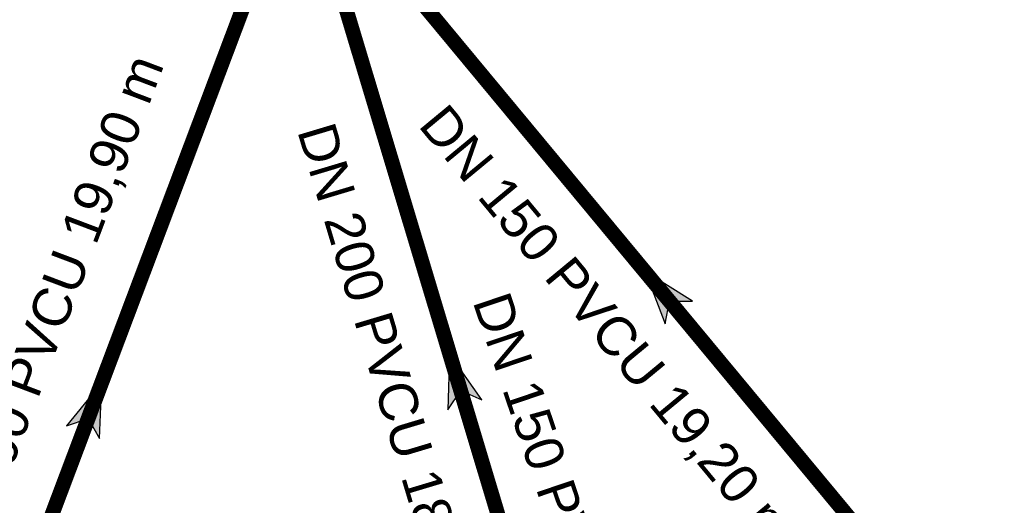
# Model space of a CAD drawing. Extents: x 356718 to 357658, y 5762241 to 5762615.
# Tile 130 of 157: x 357346 to 357363, y 5762468 to 5762476. Entities that reach past the tile are written whole.
import ezdxf
from ezdxf.enums import TextEntityAlignment as Align

# ---------------------------------------------------------------- set-up
doc = ezdxf.new("R2010")
doc.units = 0
doc.header["$MEASUREMENT"] = 0
doc.linetypes.add('AUSGEZOGEN', pattern=[0])
doc.linetypes.add('STRICHPUNKT', pattern=[5, 2, -1, 1, -1])
doc.layers.get('0').update_dxf_attribs({"linetype": 'AUSGEZOGEN'})
for name, color, linetype, true_color in [('121_10399_Haltungen_Mischwasser', 6, 'STRICHPUNKT', 0xff00ff), ('123_00137_Fliessrichtungspfeil', 7, 'AUSGEZOGEN', 0x000000), ('124_00118_Standard__Laenge___10', 7, 'AUSGEZOGEN', 0x000000)]:
    doc.layers.add(name, color=color, linetype=linetype, true_color=true_color)
doc.styles.add('ARIAL', font='arial.ttf', dxfattribs={"height": 1.5})

# ---------------------------------------------------------------- blocks, each defined once
blk = doc.blocks.new('FLI')
at = {"color": 0, "linetype": 'AUSGEZOGEN'}
blk.add_lwpolyline([(-0.4, 0), (-0.9, -0.6), (0.9, 0), (-0.9, 0.6), (-0.4, 0)], close=True, dxfattribs=at)
at = {"color": 0}
for points in [[(-0.4, 0), (0.9, 0), (-0.9, 0.6)], [(-0.9, -0.6), (0.9, 0), (-0.4, 0)]]:
    blk.add_solid(points, dxfattribs=at)

msp = doc.modelspace()

# ---------------------------------------------------------------- linework, layer by layer
at = {"layer": '121_10399_Haltungen_Mischwasser', "color": 6, "linetype": 'STRICHPUNKT', "true_color": 0xff00ff, "const_width": 0.25}
for points in [[(357344.229, 5762460.65), (357350.837, 5762478.191)], [(357356.338, 5762461.135), (357351.221, 5762478.177)], [(357362.909, 5762464.456), (357351.432, 5762478.29)]]:
    msp.add_lwpolyline(points, dxfattribs=at)

# ---------------------------------------------------------------- block references
at = {"layer": '123_00137_Fliessrichtungspfeil', "color": 18, "true_color": 0x000000, "xscale": 0.5, "yscale": 0.5, "zscale": 0.5}
for p, rotation in [((357357.171, 5762471.373), 129.6), ((357353.708, 5762469.895), 106.7), ((357347.533, 5762469.421), 69.3)]:
    msp.add_blockref('FLI', p, dxfattribs=dict(at, rotation=rotation))

# ---------------------------------------------------------------- texts
at = {"layer": '124_00118_Standard__Laenge___10', "color": 18, "true_color": 0x000000, "style": 'ARIAL'}
for s, rotation, p in [('DN 200 PVCU 19,90 m', 69.3, (357344.82, 5762466.656)), ('DN 150 PVCU 19,20 m', 309.6, (357353.532, 5762474.605)), ('DN 200 PVCU 18,50 m', 286.7, (357351.619, 5762474.291)), ('DN 150 PVCU 13,60 m', 288.7, (357354.579, 5762471.424))]:
    msp.add_text(s, height=0.65113, rotation=rotation, dxfattribs=at).set_placement(p, align=Align.TOP_LEFT)

doc.saveas('drawing.dxf')
